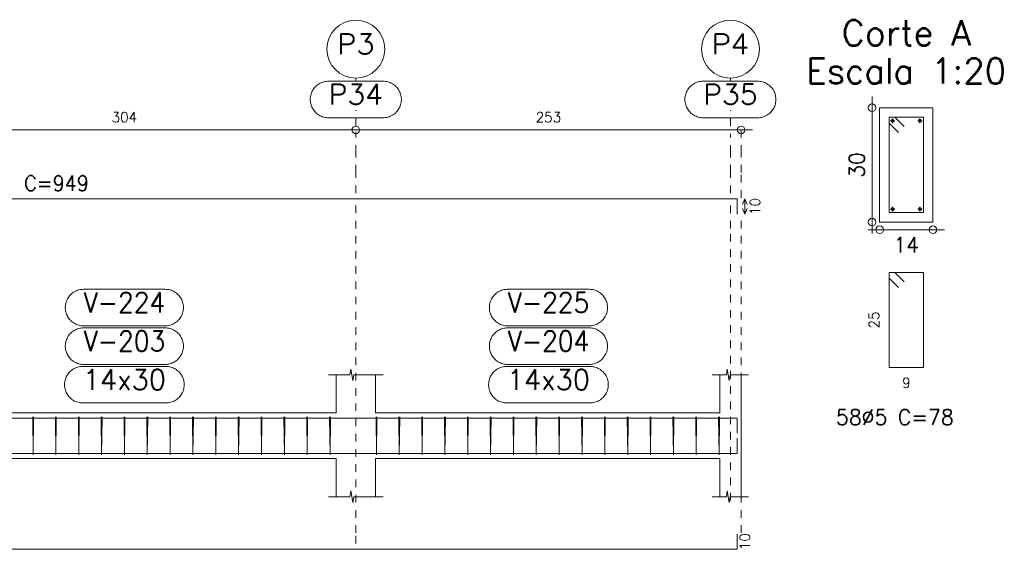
# Model space of a CAD drawing. Header units: millimetres. Extents: x -80 to 444, y 0 to 170.
# Tile 97 of 133: x 283.16 to 296.1, y 12.66 to 19.61. Entities that reach past the tile are written whole.
import ezdxf
from ezdxf.enums import TextEntityAlignment as Align

# ---------------------------------------------------------------- set-up
doc = ezdxf.new("R2010")
doc.units = ezdxf.units.MM
doc.linetypes.add('CYPE_PUNTO', pattern=[0.075, 0, -0.075])
for name, color, linetype, lineweight in [('ARM_COMPRIMENTOS', 3, 'Continuous', 0), ('ARM_DENTRO_VIGA', 4, 'Continuous', 15), ('ARM_ESTRIBOS', 3, 'Continuous', 0), ('COT_COTAS', 3, 'Continuous', 0), ('COT_LIN_APOIOS', 2, 'CYPE_PUNTO', 0), ('COT_LIN_AUX_COTA', 2, 'CYPE_PUNTO', 0), ('REF_NOME', 3, 'Continuous', 0), ('REF_REFERENCIA', 3, 'Continuous', 0), ('SEC_CONTORNOS', 2, 'Continuous', 9), ('SEC_DIM_VIGA', 3, 'Continuous', 0), ('TEXTO_REF_NOME', 3, 'Continuous', 0), ('TEXTO_REF_REFERENCIA', 3, 'Continuous', 0), ('TXT_COMP', 3, 'Continuous', 0)]:
    doc.layers.add(name, color=color, linetype=linetype, lineweight=lineweight)
doc.styles.add('CYPETXT', font='romans', dxfattribs={"height": 0.2})

msp = doc.modelspace()

# ---------------------------------------------------------------- linework, layer by layer
at = {"layer": 'ARM_COMPRIMENTOS'}
for p, q in [((292.688, 17.2543), (292.658, 17.1793)), ((292.688, 17.2543), (292.718, 17.1793)), ((292.688, 17.2543), (292.688, 17.0543)), ((292.688, 17.0543), (292.658, 17.1293)), ((292.688, 17.0543), (292.718, 17.1293))]:
    msp.add_line(p, q, dxfattribs=at)
at = {"layer": 'ARM_DENTRO_VIGA'}
for p, q in [((294.5985, 18.28), (294.6585, 18.28)), ((294.6285, 18.31), (294.6285, 18.25)), ((294.9585, 18.28), (295.0185, 18.28)), ((294.9885, 18.31), (294.9885, 18.25)), ((294.5985, 17.12), (294.6585, 17.12)), ((294.6285, 17.15), (294.6285, 17.09)), ((294.9585, 17.12), (295.0185, 17.12)), ((294.9885, 17.15), (294.9885, 17.09))]:
    msp.add_line(p, q, dxfattribs=at)
for points in [[(274.008, 17.0543), (274.008, 17.2543), (292.588, 17.2543), (292.588, 17.0543)], [(274.008, 14.178), (274.008, 14.378), (292.588, 14.378), (292.588, 14.178)], [(274.008, 14.114), (274.008, 13.914), (292.588, 13.914), (292.588, 14.114)], [(274.008, 12.856), (274.008, 12.656), (292.588, 12.656), (292.588, 12.856)]]:
    msp.add_lwpolyline(points, dxfattribs=at)
for centre in [(294.6285, 18.28), (294.9885, 18.28), (294.6285, 17.12), (294.9885, 17.12)]:
    msp.add_circle(centre, 0.02, dxfattribs=at)
at = {"layer": 'ARM_ESTRIBOS'}
for points in [[(294.781, 18.2025), (294.6585, 18.325), (294.5835, 18.325), (294.5835, 17.075), (295.0335, 17.075), (295.0335, 18.325), (294.5835, 18.325), (294.5835, 18.25), (294.706, 18.1275)], [(294.781, 16.1675), (294.6585, 16.29), (294.5835, 16.29), (294.5835, 15.04), (295.0335, 15.04), (295.0335, 16.29), (294.5835, 16.29), (294.5835, 16.215), (294.706, 16.0925)], [(283.344, 14.347), (283.344, 14.396), (283.339, 13.896), (283.334, 14.396), (283.334, 14.366), (283.334, 14.317)], [(283.644, 14.347), (283.644, 14.396), (283.639, 13.896), (283.634, 14.396), (283.634, 14.366), (283.634, 14.317)], [(283.944, 14.347), (283.944, 14.396), (283.939, 13.896), (283.934, 14.396), (283.934, 14.366), (283.934, 14.317)], [(284.244, 14.347), (284.244, 14.396), (284.239, 13.896), (284.234, 14.396), (284.234, 14.366), (284.234, 14.317)], [(284.544, 14.347), (284.544, 14.396), (284.539, 13.896), (284.534, 14.396), (284.534, 14.366), (284.534, 14.317)], [(284.844, 14.347), (284.844, 14.396), (284.839, 13.896), (284.834, 14.396), (284.834, 14.366), (284.834, 14.317)], [(285.144, 14.347), (285.144, 14.396), (285.139, 13.896), (285.134, 14.396), (285.134, 14.366), (285.134, 14.317)], [(285.444, 14.347), (285.444, 14.396), (285.439, 13.896), (285.434, 14.396), (285.434, 14.366), (285.434, 14.317)], [(285.744, 14.347), (285.744, 14.396), (285.739, 13.896), (285.734, 14.396), (285.734, 14.366), (285.734, 14.317)], [(286.044, 14.347), (286.044, 14.396), (286.039, 13.896), (286.034, 14.396), (286.034, 14.366), (286.034, 14.317)], [(286.344, 14.347), (286.344, 14.396), (286.339, 13.896), (286.334, 14.396), (286.334, 14.366), (286.334, 14.317)], [(286.644, 14.347), (286.644, 14.396), (286.639, 13.896), (286.634, 14.396), (286.634, 14.366), (286.634, 14.317)], [(286.944, 14.347), (286.944, 14.396), (286.939, 13.896), (286.934, 14.396), (286.934, 14.366), (286.934, 14.317)], [(287.244, 14.347), (287.244, 14.396), (287.239, 13.896), (287.234, 14.396), (287.234, 14.366), (287.234, 14.317)], [(287.854, 14.347), (287.854, 14.396), (287.849, 13.896), (287.844, 14.396), (287.844, 14.366), (287.844, 14.317)], [(288.154, 14.347), (288.154, 14.396), (288.149, 13.896), (288.144, 14.396), (288.144, 14.366), (288.144, 14.317)], [(288.454, 14.347), (288.454, 14.396), (288.449, 13.896), (288.444, 14.396), (288.444, 14.366), (288.444, 14.317)], [(288.754, 14.347), (288.754, 14.396), (288.749, 13.896), (288.744, 14.396), (288.744, 14.366), (288.744, 14.317)], [(289.054, 14.347), (289.054, 14.396), (289.049, 13.896), (289.044, 14.396), (289.044, 14.366), (289.044, 14.317)], [(289.354, 14.347), (289.354, 14.396), (289.349, 13.896), (289.344, 14.396), (289.344, 14.366), (289.344, 14.317)], [(289.654, 14.347), (289.654, 14.396), (289.649, 13.896), (289.644, 14.396), (289.644, 14.366), (289.644, 14.317)], [(289.954, 14.347), (289.954, 14.396), (289.949, 13.896), (289.944, 14.396), (289.944, 14.366), (289.944, 14.317)], [(290.254, 14.347), (290.254, 14.396), (290.249, 13.896), (290.244, 14.396), (290.244, 14.366), (290.244, 14.317)], [(290.554, 14.347), (290.554, 14.396), (290.549, 13.896), (290.544, 14.396), (290.544, 14.366), (290.544, 14.317)], [(290.854, 14.347), (290.854, 14.396), (290.849, 13.896), (290.844, 14.396), (290.844, 14.366), (290.844, 14.317)], [(291.154, 14.347), (291.154, 14.396), (291.149, 13.896), (291.144, 14.396), (291.144, 14.366), (291.144, 14.317)], [(291.454, 14.347), (291.454, 14.396), (291.449, 13.896), (291.444, 14.396), (291.444, 14.366), (291.444, 14.317)], [(291.754, 14.347), (291.754, 14.396), (291.749, 13.896), (291.744, 14.396), (291.744, 14.366), (291.744, 14.317)], [(292.054, 14.347), (292.054, 14.396), (292.049, 13.896), (292.044, 14.396), (292.044, 14.366), (292.044, 14.317)], [(292.354, 14.347), (292.354, 14.396), (292.349, 13.896), (292.344, 14.396), (292.344, 14.366), (292.344, 14.317)]]:
    msp.add_lwpolyline(points, dxfattribs=at)
at = {"layer": 'COT_COTAS'}
msp.add_lwpolyline([(273.808, 18.1593), (275.418, 18.1593), (281.498, 18.1593), (287.578, 18.1593), (292.788, 18.1593)], dxfattribs=at)
for centre in [(287.578, 18.1593), (292.638, 18.1593)]:
    msp.add_circle(centre, 0.05, dxfattribs=at)
at = {"layer": 'COT_LIN_APOIOS'}
for points in [[(287.578, 17.3293), (287.578, 17.5993), (287.578, 17.8593), (287.578, 18.1343)], [(292.638, 17.2693), (292.638, 17.5993), (292.638, 17.8593), (292.638, 18.1343), (292.638, 18.1593)], [(287.578, 12.731), (287.578, 12.871), (287.578, 16.868), (287.578, 17.1793)], [(292.638, 12.871), (292.638, 16.868), (292.638, 17.0393)]]:
    msp.add_lwpolyline(points, dxfattribs=at)
at = {"layer": 'COT_LIN_AUX_COTA'}
for p, q in [((287.578, 18.7993), (287.578, 18.8391)), ((292.498, 18.7993), (292.498, 18.8391)), ((287.578, 18.2093), (287.578, 18.4193)), ((292.498, 18.2093), (292.498, 18.4193))]:
    msp.add_line(p, q, dxfattribs=at)
for points in [[(292.498, 17.3293), (292.498, 17.5993), (292.498, 17.8593), (292.498, 18.1093)], [(292.498, 13.296), (292.498, 16.868), (292.498, 17.1793)]]:
    msp.add_lwpolyline(points, dxfattribs=at)
at = {"layer": 'REF_NOME'}
for points in [[(285.074, 16.068), (285.09, 16.0675), (285.106, 16.0659), (285.1218, 16.0632), (285.1374, 16.0595), (285.1527, 16.0547), (285.1677, 16.049), (285.1822, 16.0422), (285.1963, 16.0345), (285.2098, 16.0259), (285.2227, 16.0164), (285.235, 16.006), (285.2465, 15.9949), (285.2573, 15.983), (285.2672, 15.9704), (285.2763, 15.9572), (285.2845, 15.9434), (285.2917, 15.9291), (285.298, 15.9143), (285.3032, 15.8991), (285.3075, 15.8837), (285.3107, 15.8679), (285.3128, 15.8521), (285.3139, 15.836), (285.3139, 15.82), (285.3128, 15.804), (285.3107, 15.7881), (285.3075, 15.7724), (285.3032, 15.7569), (285.298, 15.7418), (285.2917, 15.727), (285.2845, 15.7127), (285.2763, 15.6989), (285.2672, 15.6857), (285.2573, 15.6731), (285.2465, 15.6612), (285.235, 15.65), (285.2227, 15.6397), (285.2098, 15.6302), (285.1963, 15.6215), (285.1822, 15.6138), (285.1677, 15.6071), (285.1527, 15.6013), (285.1374, 15.5966), (285.1218, 15.5928), (285.106, 15.5902), (285.09, 15.5886), (285.074, 15.588), (284.002, 15.588), (283.986, 15.5886), (283.97, 15.5902), (283.9542, 15.5928), (283.9386, 15.5966), (283.9233, 15.6013), (283.9083, 15.6071), (283.8938, 15.6138), (283.8797, 15.6215), (283.8662, 15.6302), (283.8533, 15.6397), (283.841, 15.65), (283.8295, 15.6612), (283.8187, 15.6731), (283.8088, 15.6857), (283.7997, 15.6989), (283.7915, 15.7127), (283.7843, 15.727), (283.778, 15.7418), (283.7728, 15.7569), (283.7685, 15.7724), (283.7653, 15.7881), (283.7632, 15.804), (283.7621, 15.82), (283.7621, 15.836), (283.7632, 15.8521), (283.7653, 15.8679), (283.7685, 15.8837), (283.7728, 15.8991), (283.778, 15.9143), (283.7843, 15.9291), (283.7915, 15.9434), (283.7997, 15.9572), (283.8088, 15.9704), (283.8187, 15.983), (283.8295, 15.9949), (283.841, 16.006), (283.8533, 16.0164), (283.8662, 16.0259), (283.8797, 16.0345), (283.8938, 16.0422), (283.9083, 16.049), (283.9233, 16.0547), (283.9386, 16.0595), (283.9542, 16.0632), (283.97, 16.0659), (283.986, 16.0675), (284.002, 16.068), (285.074, 16.068)], [(290.644, 16.068), (290.66, 16.0675), (290.676, 16.0659), (290.6918, 16.0632), (290.7074, 16.0595), (290.7227, 16.0547), (290.7377, 16.049), (290.7522, 16.0422), (290.7663, 16.0345), (290.7798, 16.0259), (290.7927, 16.0164), (290.805, 16.006), (290.8165, 15.9949), (290.8273, 15.983), (290.8372, 15.9704), (290.8463, 15.9572), (290.8545, 15.9434), (290.8617, 15.9291), (290.868, 15.9143), (290.8732, 15.8991), (290.8775, 15.8837), (290.8807, 15.8679), (290.8828, 15.8521), (290.8839, 15.836), (290.8839, 15.82), (290.8828, 15.804), (290.8807, 15.7881), (290.8775, 15.7724), (290.8732, 15.7569), (290.868, 15.7418), (290.8617, 15.727), (290.8545, 15.7127), (290.8463, 15.6989), (290.8372, 15.6857), (290.8273, 15.6731), (290.8165, 15.6612), (290.805, 15.65), (290.7927, 15.6397), (290.7798, 15.6302), (290.7663, 15.6215), (290.7522, 15.6138), (290.7377, 15.6071), (290.7227, 15.6013), (290.7074, 15.5966), (290.6918, 15.5928), (290.676, 15.5902), (290.66, 15.5886), (290.644, 15.588), (289.572, 15.588), (289.556, 15.5886), (289.54, 15.5902), (289.5242, 15.5928), (289.5086, 15.5966), (289.4933, 15.6013), (289.4783, 15.6071), (289.4638, 15.6138), (289.4497, 15.6215), (289.4362, 15.6302), (289.4233, 15.6397), (289.411, 15.65), (289.3995, 15.6612), (289.3887, 15.6731), (289.3788, 15.6857), (289.3697, 15.6989), (289.3615, 15.7127), (289.3543, 15.727), (289.348, 15.7418), (289.3428, 15.7569), (289.3385, 15.7724), (289.3353, 15.7881), (289.3332, 15.804), (289.3321, 15.82), (289.3321, 15.836), (289.3332, 15.8521), (289.3353, 15.8679), (289.3385, 15.8837), (289.3428, 15.8991), (289.348, 15.9143), (289.3543, 15.9291), (289.3615, 15.9434), (289.3697, 15.9572), (289.3788, 15.9704), (289.3887, 15.983), (289.3995, 15.9949), (289.411, 16.006), (289.4233, 16.0164), (289.4362, 16.0259), (289.4497, 16.0345), (289.4638, 16.0422), (289.4783, 16.049), (289.4933, 16.0547), (289.5086, 16.0595), (289.5242, 16.0632), (289.54, 16.0659), (289.556, 16.0675), (289.572, 16.068), (290.644, 16.068)], [(285.074, 15.562), (285.09, 15.5615), (285.106, 15.5599), (285.1218, 15.5572), (285.1374, 15.5535), (285.1527, 15.5487), (285.1677, 15.543), (285.1822, 15.5362), (285.1963, 15.5285), (285.2098, 15.5199), (285.2227, 15.5104), (285.235, 15.5), (285.2465, 15.4889), (285.2573, 15.477), (285.2672, 15.4644), (285.2763, 15.4512), (285.2845, 15.4374), (285.2917, 15.4231), (285.298, 15.4083), (285.3032, 15.3931), (285.3075, 15.3777), (285.3107, 15.3619), (285.3128, 15.3461), (285.3139, 15.33), (285.3139, 15.314), (285.3128, 15.298), (285.3107, 15.2821), (285.3075, 15.2664), (285.3032, 15.2509), (285.298, 15.2358), (285.2917, 15.221), (285.2845, 15.2067), (285.2763, 15.1929), (285.2672, 15.1797), (285.2573, 15.1671), (285.2465, 15.1552), (285.235, 15.144), (285.2227, 15.1337), (285.2098, 15.1242), (285.1963, 15.1155), (285.1822, 15.1078), (285.1677, 15.1011), (285.1527, 15.0953), (285.1374, 15.0906), (285.1218, 15.0868), (285.106, 15.0842), (285.09, 15.0826), (285.074, 15.082), (284.002, 15.082), (283.986, 15.0826), (283.97, 15.0842), (283.9542, 15.0868), (283.9386, 15.0906), (283.9233, 15.0953), (283.9083, 15.1011), (283.8938, 15.1078), (283.8797, 15.1155), (283.8662, 15.1242), (283.8533, 15.1337), (283.841, 15.144), (283.8295, 15.1552), (283.8187, 15.1671), (283.8088, 15.1797), (283.7997, 15.1929), (283.7915, 15.2067), (283.7843, 15.221), (283.778, 15.2358), (283.7728, 15.2509), (283.7685, 15.2664), (283.7653, 15.2821), (283.7632, 15.298), (283.7621, 15.314), (283.7621, 15.33), (283.7632, 15.3461), (283.7653, 15.3619), (283.7685, 15.3777), (283.7728, 15.3931), (283.778, 15.4083), (283.7843, 15.4231), (283.7915, 15.4374), (283.7997, 15.4512), (283.8088, 15.4644), (283.8187, 15.477), (283.8295, 15.4889), (283.841, 15.5), (283.8533, 15.5104), (283.8662, 15.5199), (283.8797, 15.5285), (283.8938, 15.5362), (283.9083, 15.543), (283.9233, 15.5487), (283.9386, 15.5535), (283.9542, 15.5572), (283.97, 15.5599), (283.986, 15.5615), (284.002, 15.562), (285.074, 15.562)], [(290.644, 15.562), (290.66, 15.5615), (290.676, 15.5599), (290.6918, 15.5572), (290.7074, 15.5535), (290.7227, 15.5487), (290.7377, 15.543), (290.7522, 15.5362), (290.7663, 15.5285), (290.7798, 15.5199), (290.7927, 15.5104), (290.805, 15.5), (290.8165, 15.4889), (290.8273, 15.477), (290.8372, 15.4644), (290.8463, 15.4512), (290.8545, 15.4374), (290.8617, 15.4231), (290.868, 15.4083), (290.8732, 15.3931), (290.8775, 15.3777), (290.8807, 15.3619), (290.8828, 15.3461), (290.8839, 15.33), (290.8839, 15.314), (290.8828, 15.298), (290.8807, 15.2821), (290.8775, 15.2664), (290.8732, 15.2509), (290.868, 15.2358), (290.8617, 15.221), (290.8545, 15.2067), (290.8463, 15.1929), (290.8372, 15.1797), (290.8273, 15.1671), (290.8165, 15.1552), (290.805, 15.144), (290.7927, 15.1337), (290.7798, 15.1242), (290.7663, 15.1155), (290.7522, 15.1078), (290.7377, 15.1011), (290.7227, 15.0953), (290.7074, 15.0906), (290.6918, 15.0868), (290.676, 15.0842), (290.66, 15.0826), (290.644, 15.082), (289.572, 15.082), (289.556, 15.0826), (289.54, 15.0842), (289.5242, 15.0868), (289.5086, 15.0906), (289.4933, 15.0953), (289.4783, 15.1011), (289.4638, 15.1078), (289.4497, 15.1155), (289.4362, 15.1242), (289.4233, 15.1337), (289.411, 15.144), (289.3995, 15.1552), (289.3887, 15.1671), (289.3788, 15.1797), (289.3697, 15.1929), (289.3615, 15.2067), (289.3543, 15.221), (289.348, 15.2358), (289.3428, 15.2509), (289.3385, 15.2664), (289.3353, 15.2821), (289.3332, 15.298), (289.3321, 15.314), (289.3321, 15.33), (289.3332, 15.3461), (289.3353, 15.3619), (289.3385, 15.3777), (289.3428, 15.3931), (289.348, 15.4083), (289.3543, 15.4231), (289.3615, 15.4374), (289.3697, 15.4512), (289.3788, 15.4644), (289.3887, 15.477), (289.3995, 15.4889), (289.411, 15.5), (289.4233, 15.5104), (289.4362, 15.5199), (289.4497, 15.5285), (289.4638, 15.5362), (289.4783, 15.543), (289.4933, 15.5487), (289.5086, 15.5535), (289.5242, 15.5572), (289.54, 15.5599), (289.556, 15.5615), (289.572, 15.562), (290.644, 15.562)], [(285.084, 15.056), (285.1, 15.0555), (285.116, 15.0539), (285.1318, 15.0512), (285.1474, 15.0475), (285.1627, 15.0427), (285.1777, 15.037), (285.1922, 15.0302), (285.2063, 15.0225), (285.2198, 15.0139), (285.2327, 15.0044), (285.245, 14.994), (285.2565, 14.9829), (285.2673, 14.971), (285.2772, 14.9584), (285.2863, 14.9452), (285.2945, 14.9314), (285.3017, 14.9171), (285.308, 14.9023), (285.3132, 14.8871), (285.3175, 14.8717), (285.3207, 14.8559), (285.3228, 14.8401), (285.3239, 14.824), (285.3239, 14.808), (285.3228, 14.792), (285.3207, 14.7761), (285.3175, 14.7604), (285.3132, 14.7449), (285.308, 14.7298), (285.3017, 14.715), (285.2945, 14.7007), (285.2863, 14.6869), (285.2772, 14.6737), (285.2673, 14.6611), (285.2565, 14.6492), (285.245, 14.638), (285.2327, 14.6277), (285.2198, 14.6182), (285.2063, 14.6095), (285.1922, 14.6018), (285.1777, 14.5951), (285.1627, 14.5893), (285.1474, 14.5846), (285.1318, 14.5808), (285.116, 14.5782), (285.1, 14.5766), (285.084, 14.576), (283.992, 14.576), (283.976, 14.5766), (283.96, 14.5782), (283.9442, 14.5808), (283.9286, 14.5846), (283.9133, 14.5893), (283.8983, 14.5951), (283.8838, 14.6018), (283.8697, 14.6095), (283.8562, 14.6182), (283.8433, 14.6277), (283.831, 14.638), (283.8195, 14.6492), (283.8087, 14.6611), (283.7988, 14.6737), (283.7897, 14.6869), (283.7815, 14.7007), (283.7743, 14.715), (283.768, 14.7298), (283.7628, 14.7449), (283.7585, 14.7604), (283.7553, 14.7761), (283.7532, 14.792), (283.7521, 14.808), (283.7521, 14.824), (283.7532, 14.8401), (283.7553, 14.8559), (283.7585, 14.8717), (283.7628, 14.8871), (283.768, 14.9023), (283.7743, 14.9171), (283.7815, 14.9314), (283.7897, 14.9452), (283.7988, 14.9584), (283.8087, 14.971), (283.8195, 14.9829), (283.831, 14.994), (283.8433, 15.0044), (283.8562, 15.0139), (283.8697, 15.0225), (283.8838, 15.0302), (283.8983, 15.037), (283.9133, 15.0427), (283.9286, 15.0475), (283.9442, 15.0512), (283.96, 15.0539), (283.976, 15.0555), (283.992, 15.056), (285.084, 15.056)], [(290.654, 15.056), (290.67, 15.0555), (290.686, 15.0539), (290.7018, 15.0512), (290.7174, 15.0475), (290.7327, 15.0427), (290.7477, 15.037), (290.7622, 15.0302), (290.7763, 15.0225), (290.7898, 15.0139), (290.8027, 15.0044), (290.815, 14.994), (290.8265, 14.9829), (290.8373, 14.971), (290.8472, 14.9584), (290.8563, 14.9452), (290.8645, 14.9314), (290.8717, 14.9171), (290.878, 14.9023), (290.8832, 14.8871), (290.8875, 14.8717), (290.8907, 14.8559), (290.8928, 14.8401), (290.8939, 14.824), (290.8939, 14.808), (290.8928, 14.792), (290.8907, 14.7761), (290.8875, 14.7604), (290.8832, 14.7449), (290.878, 14.7298), (290.8717, 14.715), (290.8645, 14.7007), (290.8563, 14.6869), (290.8472, 14.6737), (290.8373, 14.6611), (290.8265, 14.6492), (290.815, 14.638), (290.8027, 14.6277), (290.7898, 14.6182), (290.7763, 14.6095), (290.7622, 14.6018), (290.7477, 14.5951), (290.7327, 14.5893), (290.7174, 14.5846), (290.7018, 14.5808), (290.686, 14.5782), (290.67, 14.5766), (290.654, 14.576), (289.562, 14.576), (289.546, 14.5766), (289.53, 14.5782), (289.5142, 14.5808), (289.4986, 14.5846), (289.4833, 14.5893), (289.4683, 14.5951), (289.4538, 14.6018), (289.4397, 14.6095), (289.4262, 14.6182), (289.4133, 14.6277), (289.401, 14.638), (289.3895, 14.6492), (289.3787, 14.6611), (289.3688, 14.6737), (289.3597, 14.6869), (289.3515, 14.7007), (289.3443, 14.715), (289.338, 14.7298), (289.3328, 14.7449), (289.3285, 14.7604), (289.3253, 14.7761), (289.3232, 14.792), (289.3221, 14.808), (289.3221, 14.824), (289.3232, 14.8401), (289.3253, 14.8559), (289.3285, 14.8717), (289.3328, 14.8871), (289.338, 14.9023), (289.3443, 14.9171), (289.3515, 14.9314), (289.3597, 14.9452), (289.3688, 14.9584), (289.3787, 14.971), (289.3895, 14.9829), (289.401, 14.994), (289.4133, 15.0044), (289.4262, 15.0139), (289.4397, 15.0225), (289.4538, 15.0302), (289.4683, 15.037), (289.4833, 15.0427), (289.4986, 15.0475), (289.5142, 15.0512), (289.53, 15.0539), (289.546, 15.0555), (289.562, 15.056), (290.654, 15.056)]]:
    msp.add_lwpolyline(points, close=True, dxfattribs=at)
at = {"layer": 'REF_REFERENCIA'}
for points in [[(287.936, 18.7993), (287.952, 18.7987), (287.968, 18.7971), (287.9838, 18.7945), (287.9994, 18.7908), (288.0147, 18.786), (288.0297, 18.7802), (288.0442, 18.7735), (288.0583, 18.7658), (288.0718, 18.7571), (288.0847, 18.7476), (288.097, 18.7373), (288.1085, 18.7261), (288.1193, 18.7142), (288.1292, 18.7016), (288.1383, 18.6884), (288.1465, 18.6746), (288.1537, 18.6603), (288.16, 18.6455), (288.1652, 18.6304), (288.1695, 18.6149), (288.1727, 18.5992), (288.1748, 18.5833), (288.1759, 18.5673), (288.1759, 18.5513), (288.1748, 18.5353), (288.1727, 18.5194), (288.1695, 18.5036), (288.1652, 18.4882), (288.16, 18.473), (288.1537, 18.4583), (288.1465, 18.4439), (288.1383, 18.4301), (288.1292, 18.4169), (288.1193, 18.4043), (288.1085, 18.3924), (288.097, 18.3813), (288.0847, 18.3709), (288.0718, 18.3614), (288.0583, 18.3528), (288.0442, 18.3451), (288.0297, 18.3383), (288.0147, 18.3326), (287.9994, 18.3278), (287.9838, 18.3241), (287.968, 18.3214), (287.952, 18.3198), (287.936, 18.3193), (287.22, 18.3193), (287.204, 18.3198), (287.188, 18.3214), (287.1722, 18.3241), (287.1566, 18.3278), (287.1413, 18.3326), (287.1263, 18.3383), (287.1118, 18.3451), (287.0977, 18.3528), (287.0842, 18.3614), (287.0713, 18.3709), (287.059, 18.3813), (287.0475, 18.3924), (287.0367, 18.4043), (287.0268, 18.4169), (287.0177, 18.4301), (287.0095, 18.4439), (287.0023, 18.4583), (286.996, 18.473), (286.9908, 18.4882), (286.9865, 18.5036), (286.9833, 18.5194), (286.9812, 18.5353), (286.9801, 18.5513), (286.9801, 18.5673), (286.9812, 18.5833), (286.9833, 18.5992), (286.9865, 18.6149), (286.9908, 18.6304), (286.996, 18.6455), (287.0023, 18.6603), (287.0095, 18.6746), (287.0177, 18.6884), (287.0268, 18.7016), (287.0367, 18.7142), (287.0475, 18.7261), (287.059, 18.7373), (287.0713, 18.7476), (287.0842, 18.7571), (287.0977, 18.7658), (287.1118, 18.7735), (287.1263, 18.7802), (287.1413, 18.786), (287.1566, 18.7908), (287.1722, 18.7945), (287.188, 18.7971), (287.204, 18.7987), (287.22, 18.7993), (287.936, 18.7993)], [(292.856, 18.7993), (292.872, 18.7987), (292.888, 18.7971), (292.9038, 18.7945), (292.9194, 18.7908), (292.9347, 18.786), (292.9497, 18.7802), (292.9642, 18.7735), (292.9783, 18.7658), (292.9918, 18.7571), (293.0047, 18.7476), (293.017, 18.7373), (293.0285, 18.7261), (293.0393, 18.7142), (293.0492, 18.7016), (293.0583, 18.6884), (293.0665, 18.6746), (293.0737, 18.6603), (293.08, 18.6455), (293.0852, 18.6304), (293.0895, 18.6149), (293.0927, 18.5992), (293.0948, 18.5833), (293.0959, 18.5673), (293.0959, 18.5513), (293.0948, 18.5353), (293.0927, 18.5194), (293.0895, 18.5036), (293.0852, 18.4882), (293.08, 18.473), (293.0737, 18.4583), (293.0665, 18.4439), (293.0583, 18.4301), (293.0492, 18.4169), (293.0393, 18.4043), (293.0285, 18.3924), (293.017, 18.3813), (293.0047, 18.3709), (292.9918, 18.3614), (292.9783, 18.3528), (292.9642, 18.3451), (292.9497, 18.3383), (292.9347, 18.3326), (292.9194, 18.3278), (292.9038, 18.3241), (292.888, 18.3214), (292.872, 18.3198), (292.856, 18.3193), (292.14, 18.3193), (292.124, 18.3198), (292.108, 18.3214), (292.0922, 18.3241), (292.0766, 18.3278), (292.0613, 18.3326), (292.0463, 18.3383), (292.0318, 18.3451), (292.0177, 18.3528), (292.0042, 18.3614), (291.9913, 18.3709), (291.979, 18.3813), (291.9675, 18.3924), (291.9567, 18.4043), (291.9468, 18.4169), (291.9377, 18.4301), (291.9295, 18.4439), (291.9223, 18.4583), (291.916, 18.473), (291.9108, 18.4882), (291.9065, 18.5036), (291.9033, 18.5194), (291.9012, 18.5353), (291.9001, 18.5513), (291.9001, 18.5673), (291.9012, 18.5833), (291.9033, 18.5992), (291.9065, 18.6149), (291.9108, 18.6304), (291.916, 18.6455), (291.9223, 18.6603), (291.9295, 18.6746), (291.9377, 18.6884), (291.9468, 18.7016), (291.9567, 18.7142), (291.9675, 18.7261), (291.979, 18.7373), (291.9913, 18.7476), (292.0042, 18.7571), (292.0177, 18.7658), (292.0318, 18.7735), (292.0463, 18.7802), (292.0613, 18.786), (292.0766, 18.7908), (292.0922, 18.7945), (292.108, 18.7971), (292.124, 18.7987), (292.14, 18.7993), (292.856, 18.7993)]]:
    msp.add_lwpolyline(points, close=True, dxfattribs=at)
for centre in [(287.578, 19.2195), (292.498, 19.2195)]:
    msp.add_circle(centre, 0.3805, dxfattribs=at)
at = {"layer": 'SEC_CONTORNOS'}
for p, q in [((287.318, 14.446), (287.318, 14.946)), ((287.838, 14.446), (287.838, 14.946)), ((292.358, 14.446), (292.358, 14.946)), ((292.638, 14.446), (292.638, 14.946)), ((281.758, 14.446), (287.318, 14.446)), ((287.838, 14.446), (292.358, 14.446)), ((292.638, 13.846), (292.638, 14.446)), ((281.758, 13.846), (287.318, 13.846)), ((287.318, 13.346), (287.318, 13.846)), ((287.838, 13.846), (292.358, 13.846)), ((287.838, 13.346), (287.838, 13.846)), ((292.358, 13.346), (292.358, 13.846))]:
    msp.add_line(p, q, dxfattribs=at)
msp.add_lwpolyline([(294.4585, 18.45), (294.4585, 16.95), (295.1585, 16.95), (295.1585, 18.45), (294.4585, 18.45)], close=True, dxfattribs=at)
for points in [[(287.218, 14.946), (287.501, 14.946), (287.5135, 15.021), (287.5385, 14.871), (287.551, 14.946), (287.938, 14.946)], [(292.258, 14.946), (292.445, 14.946), (292.4575, 15.021), (292.4825, 14.871), (292.495, 14.946), (292.738, 14.946)], [(292.638, 13.346), (292.638, 13.846), (292.638, 14.446)], [(287.218, 13.346), (287.501, 13.346), (287.5135, 13.421), (287.5385, 13.271), (287.551, 13.346), (287.938, 13.346)], [(292.258, 13.346), (292.445, 13.346), (292.4575, 13.421), (292.4825, 13.271), (292.495, 13.346), (292.738, 13.346)]]:
    msp.add_lwpolyline(points, dxfattribs=at)
at = {"layer": 'SEC_DIM_VIGA'}
for p, q in [((294.3585, 18.6), (294.3585, 16.8)), ((294.3085, 16.85), (295.3085, 16.85))]:
    msp.add_line(p, q, dxfattribs=at)
for centre in [(294.3585, 18.45), (294.3585, 16.95), (294.4585, 16.85), (295.1585, 16.85)]:
    msp.add_circle(centre, 0.05, dxfattribs=at)

# ---------------------------------------------------------------- texts
at = {"layer": 'ARM_COMPRIMENTOS', "style": 'CYPETXT', "width": 0.953514}
for p, p2 in [((292.888, 17.0423), (292.888, 17.2663)), ((292.7547, 12.644), (292.7547, 12.868))]:
    msp.add_text('10', height=0.13333, rotation=90, dxfattribs=at).set_placement(p, p2, align=Align.FIT)
at = {"layer": 'ARM_ESTRIBOS', "style": 'CYPETXT', "width": 0.88337}
msp.add_text('58%%c5 C=78', height=0.2, dxfattribs=at).set_placement((293.8845, 14.29), (295.4325, 14.29), align=Align.FIT)
at = {"layer": 'COT_COTAS', "style": 'CYPETXT'}
for s, width, p, p2 in [('304', 0.912414, (284.37, 18.2593), (284.706, 18.2593)), ('253', 0.928421, (289.94, 18.2593), (290.276, 18.2593))]:
    msp.add_text(s, height=0.13333, dxfattribs=dict(at, width=width)).set_placement(p, p2, align=Align.FIT)
at = {"layer": 'SEC_DIM_VIGA', "style": 'CYPETXT', "width": 0.953514}
for s, height, p, p2 in [('30', 0.2, (294.2585, 17.532), (294.2585, 17.868)), ('25', 0.13333, (294.4502, 15.553), (294.4502, 15.777))]:
    msp.add_text(s, height=height, rotation=90, dxfattribs=at).set_placement(p, p2, align=Align.FIT)
at = {"layer": 'SEC_DIM_VIGA', "style": 'CYPETXT'}
for s, height, width, p, p2 in [('14', 0.2, 0.928421, (294.6405, 16.55), (294.9765, 16.55)), ('9', 0.1333, 1.1025, (294.7525, 14.7733), (294.8645, 14.7733))]:
    msp.add_text(s, height=height, dxfattribs=dict(at, width=width)).set_placement(p, p2, align=Align.FIT)
at = {"layer": 'TEXTO_REF_NOME', "style": 'CYPETXT'}
for s, height, width, p, p2 in [('Corte A', 0.33333, 0.885124, (293.9585, 19.2667), (295.6585, 19.2667)), ('Escala 1:20', 0.333333, 0.879654, (293.496, 18.7667), (296.121, 18.7667)), ('V-224', 0.26667, 0.827647, (284.002, 15.7614), (285.074, 15.7614)), ('V-225', 0.26667, 0.835842, (289.572, 15.7614), (290.644, 15.7614)), ('V-203', 0.26667, 0.835842, (284.002, 15.2554), (285.074, 15.2554)), ('V-204', 0.26667, 0.827647, (289.572, 15.2554), (290.644, 15.2554)), ('14x30', 0.26667, 0.91484, (283.992, 14.7494), (285.084, 14.7494)), ('14x30', 0.26667, 0.91484, (289.562, 14.7494), (290.654, 14.7494))]:
    msp.add_text(s, height=height, dxfattribs=dict(at, width=width)).set_placement(p, p2, align=Align.FIT)
at = {"layer": 'TEXTO_REF_REFERENCIA', "style": 'CYPETXT'}
for s, width, p, p2 in [('P3', 1.019605, (287.332, 19.1529), (287.824, 19.1529)), ('P4', 0.993462, (292.252, 19.1529), (292.744, 19.1529)), ('P34', 0.955678, (287.22, 18.4926), (287.936, 18.4926)), ('P35', 0.972155, (292.14, 18.4926), (292.856, 18.4926))]:
    msp.add_text(s, height=0.26667, dxfattribs=dict(at, width=width)).set_placement(p, p2, align=Align.FIT)
at = {"layer": 'TXT_COMP', "style": 'CYPETXT', "width": 0.828145}
msp.add_text(' C=949', height=0.2, dxfattribs=at).set_placement((283.094, 17.3593), (284.072, 17.3593), align=Align.FIT)

doc.saveas('drawing.dxf')
